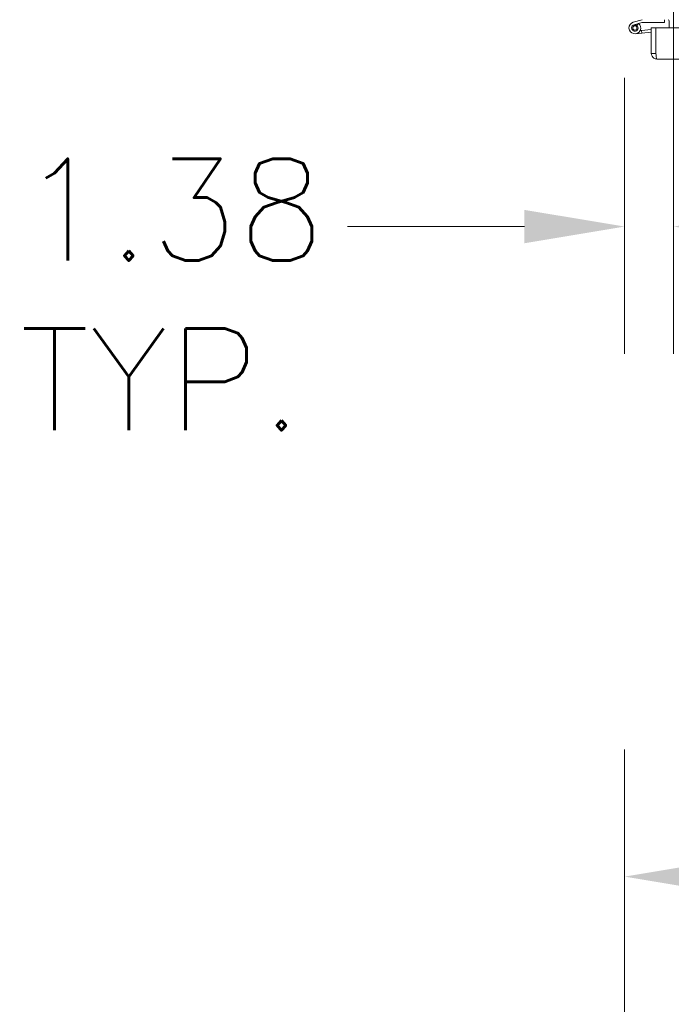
# Model space of a CAD drawing. Header units: inches. Extents: x 16 to 463, y 31 to 294.
# Tile 71 of 110: x 173 to 191, y 230 to 258. Entities that reach past the tile are written whole.
import ezdxf

# ---------------------------------------------------------------- set-up
doc = ezdxf.new("R2010")
doc.units = ezdxf.units.IN
doc.header["$LTSCALE"] = 28.571429
doc.header["$MEASUREMENT"] = 0
doc.layers.add('Dimension (ANSI)', color=7, linetype='Continuous', lineweight=5)
doc.layers.add('Visible (ANSI)', color=7, linetype='Continuous', lineweight=5)
doc.styles.add('ROMANS', font='romans.shx')
doc.dimstyles.new('Default (ANSI)', dxfattribs={"dimscale": 28.571429, "dimtxt": 0.1, "dimasz": 0.098425, "dimexe": 0.125, "dimexo": 0.0625, "dimgap": 0.031496, "dimtad": 0, "dimtih": 1, "dimtoh": 1, "dimrnd": 1e-08, "dimzin": 0, "dimdsep": 46, "dimtxsty": 'ROMANS', "dimcen": 0.09, "dimdle": 0.393701, "dimclrd": 256, "dimclre": 256, "dimclrt": 256, "dimadec": 0, "dimazin": 0, "dimtfac": 1, "dimtofl": 0, "dimtmove": 0, "dimatfit": 3, "dimfxl": 1, "dimtolj": 1, "dimtzin": 0, "dimlwd": -1, "dimlwe": -1, "dimarcsym": 0})

# ---------------------------------------------------------------- blocks, each defined once
blk = doc.blocks.new('*D5')
at = {"layer": 'Defpoints', "color": 0, "transparency": 16777216}
for p in [(189.926, 233.575), (189.926, 221.541), (226.051, 221.541)]:
    blk.add_point(p, dxfattribs=at)
at = {"layer": 'Dimension (ANSI)', "transparency": 16777216}
for p, q in [((189.926, 223.327), (189.926, 237.147)), ((226.051, 223.327), (226.051, 237.147)), ((192.738, 233.575), (195.796, 233.575)), ((223.239, 233.575), (220.181, 233.575))]:
    blk.add_line(p, q, dxfattribs=at)
for points in [[(192.738, 234.044), (192.738, 233.107), (189.926, 233.575)], [(223.239, 234.044), (223.239, 233.107), (226.051, 233.575)]]:
    blk.add_solid(points, dxfattribs=at)
at = {"layer": 'Dimension (ANSI)', "transparency": 16777216, "insert": (207.988, 233.575), "char_height": 2.8571, "attachment_point": 5, "style": 'ROMANS'}
blk.add_mtext('\\A1;36.13\\PTUB WIDTH', dxfattribs=at)
blk = doc.blocks.new('*D6')
at = {"layer": 'Defpoints', "color": 0, "transparency": 16777216}
for p in [(191.301, 269.693), (189.926, 257.786), (191.301, 251.823)]:
    blk.add_point(p, dxfattribs=at)
at = {"layer": 'Dimension (ANSI)', "transparency": 16777216}
for p, q in [((191.301, 267.907), (191.301, 248.251)), ((189.926, 256.001), (189.926, 248.251)), ((187.114, 251.823), (182.143, 251.823)), ((194.113, 251.823), (196.925, 251.823))]:
    blk.add_line(p, q, dxfattribs=at)
for points in [[(187.114, 252.291), (187.114, 251.354), (189.926, 251.823)], [(194.113, 252.291), (194.113, 251.354), (191.301, 251.823)]]:
    blk.add_solid(points, dxfattribs=at)
at = {"layer": 'Dimension (ANSI)', "transparency": 16777216, "insert": (172.944, 253.727), "char_height": 2.8571, "attachment_point": 1, "style": 'ROMANS'}
blk.add_mtext('\\A1;1.38\\PTYP.', dxfattribs=at)

msp = doc.modelspace()

# ---------------------------------------------------------------- linework, layer by layer
at = {"layer": 'Visible (ANSI)'}
for p, q in [((190.1681, 257.5586), (190.4184, 257.63)), ((191.0434, 257.63), (191.0434, 257.555)), ((191.1757, 257.5988), (191.1757, 257.4005)), ((190.1931, 257.4876), (190.3192, 257.5265)), ((190.3192, 257.5265), (190.2646, 257.474)), ((190.4116, 257.555), (190.3192, 257.5265)), ((190.3592, 257.3225), (190.4007, 257.3262)), ((190.4007, 257.3262), (190.6758, 257.3507)), ((190.4007, 257.3262), (190.4073, 257.2515)), ((191.0434, 257.555), (190.4116, 257.555)), ((190.6758, 257.4005), (190.6758, 256.6817)), ((190.8008, 257.4005), (190.6758, 257.4005)), ((190.8008, 256.6817), (190.8008, 257.4005)), ((190.8015, 256.6817), (190.8015, 257.4005)), ((190.8015, 257.4005), (225.0501, 257.4005)), ((190.4073, 257.2515), (190.2281, 257.2356)), ((190.6758, 257.2755), (190.4073, 257.2515)), ((190.8015, 256.7763), (190.8008, 256.7763)), ((190.8008, 256.6817), (190.6758, 256.6817)), ((225.0196, 256.5255), (190.8321, 256.5255))]:
    msp.add_line(p, q, dxfattribs=at)
msp.add_circle((190.2134, 257.3999), 0.06, dxfattribs=at)
for centre, radius, start, end in [((191.1444, 257.5988), 0.0313, 0, 90), ((190.2134, 257.3999), 0.165, 105.93189, 50.1117), ((190.2134, 257.3999), 0.09, 103.03363, 55.37439), ((190.2134, 257.3999), 0.09, 55.37439, 103.03363), ((190.7518, 257.233), 0.124, 66.36789, 66.72404)]:
    msp.add_arc(centre, radius, start, end, dxfattribs=at)
for points, knots in [([(190.6758, 256.6817), (190.6758, 256.63), (190.7034, 256.5792), (190.7466, 256.5509), (190.7718, 256.5344), (190.8019, 256.5255), (190.8321, 256.5255)], [0, 0, 0, 0, 0.9920594, 0.9920594, 0.9920594, 1.5707963, 1.5707963, 1.5707963, 1.5707963]), ([(190.803, 256.6705), (190.8019, 256.6732), (190.8012, 256.676), (190.8009, 256.679), (190.8009, 256.6799), (190.8008, 256.6808), (190.8008, 256.6817)], [1.20081845, 1.20081845, 1.20081845, 1.20081845, 1.48347479, 1.48347479, 1.48347479, 1.57079633, 1.57079633, 1.57079633, 1.57079633]), ([(190.8321, 256.5255), (190.8256, 256.5255), (190.8192, 256.553), (190.8128, 256.5962), (190.809, 256.6215), (190.8053, 256.6516), (190.8015, 256.6817)], [0, 0, 0, 0, 0.9920594, 0.9920594, 0.9920594, 1.5707963, 1.5707963, 1.5707963, 1.5707963])]:
    msp.add_open_spline(points, degree=3, knots=knots, dxfattribs=at)

# ---------------------------------------------------------------- dimensions: what is measured, and where the dimension line sits
at = {"layer": 'Dimension (ANSI)'}
for base, p1, p2, text, override, picture, middle in [((191.3006712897, 251.8226260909), (189.9256712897, 257.7862865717), (191.3006712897, 269.6925365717), '<>\\PTYP.', {"dimtih": 0, "dimtoh": 0, "dimdec": 2, "dimtp": 0, "dimtm": 0, "dimtdec": 2, "dimatfit": 1, "dimtvp": -0.25}, '*D6', (177.093572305, 251.8226260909)), ((189.9256712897, 233.5752985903), (226.0506712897, 221.541140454), (189.9256712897, 221.541140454), '<>\\PTUB WIDTH', {"dimtih": 0, "dimtoh": 0, "dimdec": 2, "dimtp": 0, "dimtm": 0, "dimtdec": 2, "dimatfit": 1}, '*D5', (207.9881712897, 233.5752985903))]:
    dim = msp.add_linear_dim(base=base, p1=p1, p2=p2, angle=180, text=text, dimstyle='Default (ANSI)', override=override, dxfattribs=at)
    dim.commit()
    dim.dimension.update_dxf_attribs({"geometry": picture, "text_midpoint": middle, "dimtype": 160})

doc.saveas('drawing.dxf')
